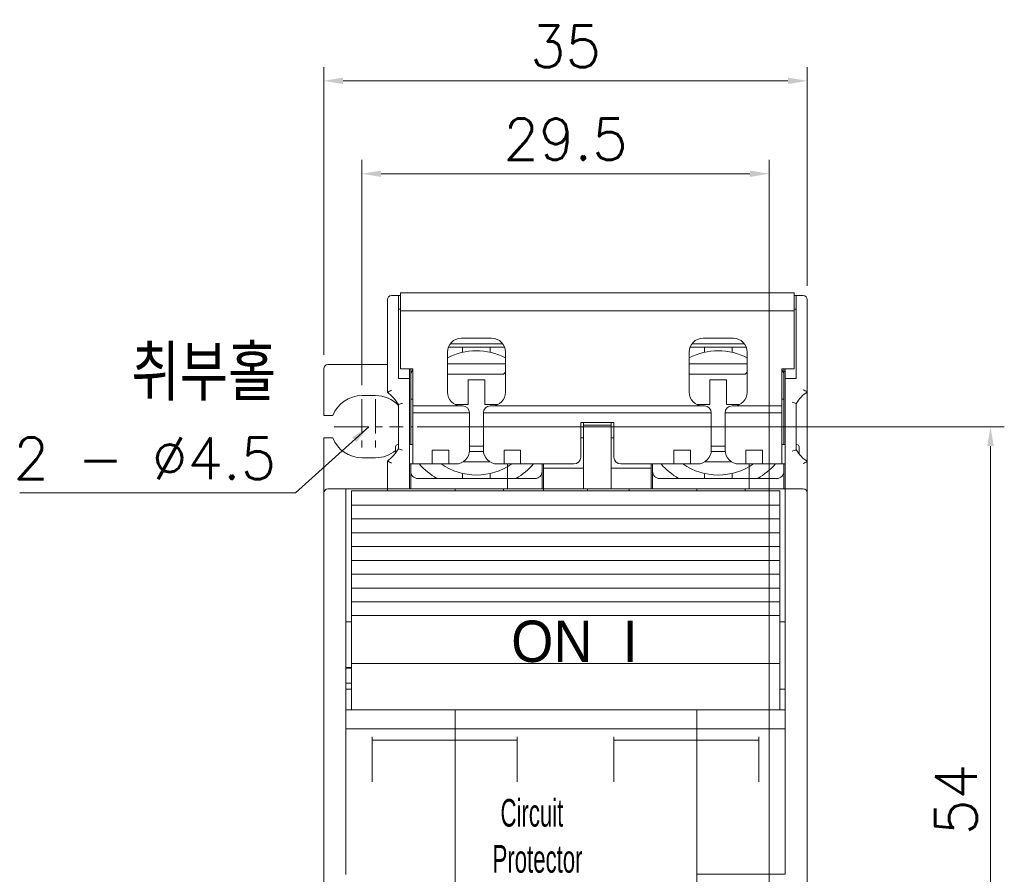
# Model space of a CAD drawing. Extents: x 1168 to 1602, y 137 to 823.
# Tile 6 of 12: x 1426 to 1497, y 448 to 510. Entities that reach past the tile are written whole.
import ezdxf

# ---------------------------------------------------------------- set-up
doc = ezdxf.new("R2010")
doc.units = 0
doc.header["$LTSCALE"] = 2
doc.header["$MEASUREMENT"] = 0
doc.linetypes.add('CENTER', pattern=[2, 1.25, -0.25, 0.25, -0.25])
doc.layers.get('0').update_dxf_attribs({"linetype": 'CONTINUOUS', "lineweight": 13})
doc.layers.add('cen', color=1, linetype='CENTER', lineweight=13)
doc.layers.add('di', color=3, linetype='CONTINUOUS', lineweight=13)
doc.styles.get("Standard").update_dxf_attribs({"font": 'romans.shx', "height": 3, "bigfont": 'hgs.shx'})
doc.dimstyles.get("Standard").update_dxf_attribs({"dimscale": 0, "dimtxt": 3, "dimasz": 1.4, "dimexe": 1, "dimexo": 1, "dimgap": 1, "dimtad": 1, "dimdsep": 46, "dimtxsty": 'Standard', "dimcen": 0, "dimclrd": 3, "dimclre": 3, "dimclrt": 3, "dimadec": 0, "dimazin": 2, "dimtp": 0.1, "dimtm": 0.1, "dimtfac": 0.5, "dimtmove": 0, "dimatfit": 3, "dimfxl": 0, "dimtolj": 1, "dimlwd": -1, "dimlwe": -1, "dimarcsym": 0})

# ---------------------------------------------------------------- blocks, each defined once
blk = doc.blocks.new('*D56')
at = {"layer": 'di', "color": 3}
for p, q in [((1454.536, 480.895), (1497.047, 480.895)), ((1496.047, 479.495), (1496.047, 428.295)), ((1483.036, 426.895), (1497.047, 426.895))]:
    blk.add_line(p, q, dxfattribs=at)
for points in [[(1495.813, 479.495), (1496.28, 479.495), (1496.047, 480.895)], [(1495.813, 428.295), (1496.28, 428.295), (1496.047, 426.895)]]:
    blk.add_solid(points, dxfattribs=at)
at = {"layer": 'di', "color": 3, "insert": (1493.547, 453.895), "char_height": 3, "attachment_point": 5, "rotation": 90}
blk.add_mtext('\\A1;54', dxfattribs=at)
blk = doc.blocks.new('*D79')
at = {"layer": 'di', "color": 3}
for p, q in [((1447.786, 486.095), (1447.786, 506.938)), ((1482.786, 491.095), (1482.786, 506.938)), ((1449.186, 505.938), (1481.386, 505.938))]:
    blk.add_line(p, q, dxfattribs=at)
for points in [[(1449.186, 506.171), (1449.186, 505.705), (1447.786, 505.938)], [(1481.386, 506.171), (1481.386, 505.705), (1482.786, 505.938)]]:
    blk.add_solid(points, dxfattribs=at)
at = {"layer": 'di', "color": 3, "insert": (1465.286, 508.438), "char_height": 3, "attachment_point": 5}
blk.add_mtext('\\A1;35', dxfattribs=at)
blk = doc.blocks.new('*D76')
at = {"layer": 'di', "color": 3}
for p, q in [((1450.536, 483.895), (1450.536, 500.21)), ((1480.036, 429.895), (1480.036, 500.21)), ((1478.636, 499.21), (1451.936, 499.21))]:
    blk.add_line(p, q, dxfattribs=at)
for points in [[(1451.936, 499.443), (1451.936, 498.977), (1450.536, 499.21)], [(1478.636, 499.443), (1478.636, 498.977), (1480.036, 499.21)]]:
    blk.add_solid(points, dxfattribs=at)
at = {"layer": 'di', "color": 3, "insert": (1465.286, 501.71), "char_height": 3, "attachment_point": 5}
blk.add_mtext('\\A1;29.5', dxfattribs=at)

msp = doc.modelspace()

# ---------------------------------------------------------------- linework, layer by layer
at = {"color": 7, "linetype": 'Continuous', "lineweight": 15}
for p, q in [((1452.686, 490.395), (1453.186, 490.395)), ((1453.186, 490.395), (1453.336, 490.395)), ((1453.186, 490.395), (1453.186, 489.395)), ((1464.336, 490.595), (1453.336, 490.595)), ((1453.336, 490.595), (1453.336, 489.295)), ((1481.836, 490.595), (1453.336, 490.595)), ((1481.836, 490.595), (1470.836, 490.595)), ((1481.836, 490.595), (1481.836, 489.295)), ((1481.986, 490.395), (1481.836, 490.395)), ((1481.986, 489.395), (1481.986, 490.395)), ((1481.986, 490.395), (1482.486, 490.395)), ((1452.386, 489.395), (1452.386, 490.095)), ((1482.786, 490.095), (1482.786, 489.395)), ((1452.386, 483.382), (1452.386, 489.395)), ((1453.186, 489.395), (1453.336, 489.395)), ((1453.186, 489.395), (1453.186, 484.395)), ((1464.336, 489.295), (1453.336, 489.295)), ((1453.336, 489.295), (1453.336, 485.095)), ((1481.836, 489.295), (1453.336, 489.295)), ((1481.836, 489.295), (1470.836, 489.295)), ((1481.986, 489.395), (1481.836, 489.395)), ((1481.836, 489.295), (1481.836, 485.095)), ((1481.986, 484.395), (1481.986, 489.395)), ((1482.786, 489.395), (1482.786, 483.419)), ((1460.736, 486.895), (1456.936, 486.895)), ((1457.736, 487.295), (1459.936, 487.295)), ((1457.736, 487.295), (1459.936, 487.295)), ((1478.236, 486.895), (1474.436, 486.895)), ((1475.236, 487.295), (1477.436, 487.295)), ((1475.236, 487.295), (1477.436, 487.295)), ((1456.736, 483.395), (1456.736, 486.295)), ((1456.736, 483.395), (1456.736, 486.295)), ((1457.836, 486.645), (1456.8, 486.645)), ((1457.836, 486.645), (1457.836, 486.282)), ((1459.836, 486.645), (1457.836, 486.645)), ((1459.836, 486.282), (1459.836, 486.645)), ((1460.873, 486.645), (1459.836, 486.645)), ((1460.936, 486.295), (1460.936, 483.395)), ((1460.936, 486.295), (1460.936, 483.395)), ((1474.236, 483.395), (1474.236, 486.295)), ((1474.236, 483.395), (1474.236, 486.295)), ((1475.336, 486.645), (1474.3, 486.645)), ((1475.336, 486.645), (1475.336, 486.282)), ((1477.336, 486.645), (1475.336, 486.645)), ((1477.336, 486.282), (1477.336, 486.645)), ((1478.373, 486.645), (1477.336, 486.645)), ((1478.436, 486.295), (1478.436, 483.395)), ((1478.436, 486.295), (1478.436, 483.395)), ((1452.386, 485.395), (1448.086, 485.395)), ((1456.736, 485.445), (1460.936, 485.445)), ((1474.236, 485.445), (1478.436, 485.445)), ((1447.786, 481.695), (1447.786, 485.095)), ((1454.236, 485.095), (1453.336, 485.095)), ((1453.986, 484.395), (1453.986, 485.095)), ((1454.086, 484.765), (1454.086, 485.095)), ((1454.086, 484.765), (1454.236, 485)), ((1454.086, 484.765), (1454.086, 482.895)), ((1454.236, 485.095), (1454.236, 482.395)), ((1456.736, 484.695), (1460.786, 484.695)), ((1460.786, 484.695), (1460.936, 484.845)), ((1474.236, 484.695), (1478.286, 484.695)), ((1478.286, 484.695), (1478.436, 484.845)), ((1481.836, 485.095), (1480.936, 485.095)), ((1480.936, 482.395), (1480.936, 485.095)), ((1480.936, 485), (1481.086, 484.765)), ((1481.086, 484.895), (1481.086, 485.095)), ((1481.186, 484.895), (1481.086, 484.895)), ((1481.086, 484.851), (1481.086, 484.765)), ((1481.086, 482.895), (1481.086, 484.765)), ((1481.186, 485.095), (1481.186, 484.395)), ((1453.186, 484.395), (1453.986, 484.395)), ((1453.986, 484.395), (1453.986, 476.395)), ((1458.236, 484.295), (1459.436, 484.295)), ((1458.236, 482.495), (1458.236, 484.295)), ((1459.436, 484.295), (1459.436, 482.495)), ((1475.736, 484.295), (1476.936, 484.295)), ((1475.736, 482.495), (1475.736, 484.295)), ((1476.936, 484.295), (1476.936, 482.495)), ((1481.186, 484.395), (1481.186, 476.395)), ((1481.186, 484.395), (1481.986, 484.395)), ((1482.786, 478.371), (1482.786, 483.419)), ((1451.536, 483.145), (1450.536, 483.145)), ((1454.236, 482.895), (1454.086, 482.895)), ((1454.086, 482.895), (1454.086, 480.895)), ((1481.086, 482.895), (1480.936, 482.895)), ((1481.086, 480.895), (1481.086, 482.895)), ((1481.986, 482.583), (1481.986, 479.207)), ((1453.186, 479.286), (1453.186, 482.503)), ((1457.736, 482.395), (1454.236, 482.395)), ((1454.236, 482.395), (1454.236, 481.895)), ((1458.336, 481.895), (1454.236, 481.895)), ((1454.236, 478.195), (1454.236, 481.895)), ((1457.3, 482.495), (1458.236, 482.495)), ((1457.836, 482.395), (1457.736, 482.395)), ((1457.836, 482.395), (1457.736, 482.395)), ((1458.336, 481.895), (1458.336, 479.195)), ((1458.336, 481.895), (1458.336, 479.195)), ((1459.336, 479.195), (1459.336, 481.895)), ((1463.436, 481.895), (1459.336, 481.895)), ((1459.336, 479.195), (1459.336, 481.895)), ((1475.836, 481.895), (1459.336, 481.895)), ((1459.436, 482.495), (1460.372, 482.495)), ((1459.936, 482.395), (1459.836, 482.395)), ((1459.936, 482.395), (1459.836, 482.395)), ((1463.436, 482.395), (1459.936, 482.395)), ((1475.236, 482.395), (1459.936, 482.395)), ((1475.236, 482.395), (1471.736, 482.395)), ((1475.836, 481.895), (1471.736, 481.895)), ((1474.8, 482.495), (1475.736, 482.495)), ((1475.336, 482.395), (1475.236, 482.395)), ((1475.336, 482.395), (1475.236, 482.395)), ((1475.836, 481.895), (1475.836, 479.195)), ((1475.836, 481.895), (1475.836, 479.195)), ((1476.836, 479.195), (1476.836, 481.895)), ((1480.936, 481.895), (1476.836, 481.895)), ((1476.836, 479.195), (1476.836, 481.895)), ((1476.936, 482.495), (1477.872, 482.495)), ((1477.436, 482.395), (1477.336, 482.395)), ((1477.436, 482.395), (1477.336, 482.395)), ((1480.936, 482.395), (1477.436, 482.395)), ((1480.936, 481.895), (1480.936, 482.395)), ((1480.936, 481.895), (1480.936, 478.195)), ((1448.433, 481.695), (1447.786, 481.695)), ((1466.386, 481.195), (1468.786, 481.195)), ((1466.386, 478.695), (1466.386, 481.195)), ((1466.586, 481.195), (1466.586, 480.995)), ((1468.586, 480.995), (1468.586, 481.195)), ((1468.786, 478.695), (1468.786, 481.195)), ((1454.086, 480.895), (1454.086, 479.595)), ((1454.086, 480.895), (1454.236, 480.895)), ((1466.586, 480.995), (1468.586, 480.995)), ((1466.586, 479.595), (1466.586, 480.995)), ((1468.586, 480.995), (1468.586, 479.595)), ((1480.936, 480.895), (1481.086, 480.895)), ((1481.086, 479.595), (1481.086, 480.895)), ((1447.786, 480.095), (1448.433, 480.095)), ((1447.786, 476.095), (1447.786, 480.095)), ((1466.386, 480.095), (1466.586, 480.095)), ((1468.586, 480.095), (1468.786, 480.095)), ((1452.986, 478.995), (1452.986, 479.445)), ((1453.186, 479.595), (1453.136, 479.595)), ((1454.236, 479.595), (1453.986, 479.595)), ((1455.636, 478.795), (1455.636, 479.195)), ((1455.636, 479.195), (1456.836, 479.195)), ((1455.636, 478.795), (1455.636, 479.195)), ((1455.636, 479.195), (1456.836, 479.195)), ((1456.836, 479.195), (1456.836, 478.795)), ((1456.836, 479.195), (1456.836, 478.795)), ((1458.331, 479.095), (1459.341, 479.095)), ((1459.336, 479.495), (1458.336, 479.495)), ((1460.836, 478.795), (1460.836, 479.195)), ((1460.836, 479.195), (1462.036, 479.195)), ((1460.836, 479.195), (1462.036, 479.195)), ((1460.836, 478.795), (1460.836, 479.195)), ((1462.036, 479.195), (1462.036, 478.795)), ((1462.036, 479.195), (1462.036, 478.795)), ((1466.586, 476.395), (1466.586, 479.595)), ((1468.586, 476.395), (1468.586, 479.595)), ((1473.136, 478.795), (1473.136, 479.195)), ((1473.136, 479.195), (1474.336, 479.195)), ((1473.136, 479.195), (1474.336, 479.195)), ((1473.136, 478.795), (1473.136, 479.195)), ((1474.336, 479.195), (1474.336, 478.795)), ((1474.336, 479.195), (1474.336, 478.795)), ((1475.831, 479.095), (1476.841, 479.095)), ((1476.836, 479.495), (1475.836, 479.495)), ((1478.336, 478.795), (1478.336, 479.195)), ((1478.336, 479.195), (1479.536, 479.195)), ((1478.336, 478.795), (1478.336, 479.195)), ((1478.336, 479.195), (1479.536, 479.195)), ((1479.536, 479.195), (1479.536, 478.795)), ((1479.536, 479.195), (1479.536, 478.795)), ((1481.186, 479.595), (1480.936, 479.595)), ((1482.036, 479.595), (1481.986, 479.595)), ((1482.186, 479.445), (1482.186, 478.933)), ((1450.536, 478.645), (1451.536, 478.645)), ((1452.386, 476.395), (1452.386, 478.407)), ((1455.636, 478.795), (1455.636, 478.595)), ((1455.636, 478.795), (1455.636, 478.595)), ((1455.636, 478.195), (1455.636, 478.595)), ((1455.636, 478.195), (1455.636, 478.595)), ((1456.836, 478.595), (1456.836, 478.795)), ((1456.836, 478.595), (1456.836, 478.795)), ((1456.836, 478.595), (1456.836, 478.195)), ((1456.836, 478.595), (1456.836, 478.195)), ((1457.863, 478.345), (1459.81, 478.345)), ((1460.836, 478.795), (1460.836, 478.595)), ((1460.836, 478.795), (1460.836, 478.595)), ((1460.836, 478.195), (1460.836, 478.595)), ((1460.836, 478.195), (1460.836, 478.595)), ((1462.036, 478.595), (1462.036, 478.795)), ((1462.036, 478.595), (1462.036, 478.795)), ((1462.036, 478.595), (1462.036, 478.195)), ((1462.036, 478.595), (1462.036, 478.195)), ((1473.136, 478.795), (1473.136, 478.595)), ((1473.136, 478.795), (1473.136, 478.595)), ((1473.136, 478.195), (1473.136, 478.595)), ((1473.136, 478.195), (1473.136, 478.595)), ((1474.336, 478.595), (1474.336, 478.795)), ((1474.336, 478.595), (1474.336, 478.795)), ((1474.336, 478.595), (1474.336, 478.195)), ((1474.336, 478.595), (1474.336, 478.195)), ((1475.363, 478.345), (1477.31, 478.345)), ((1478.336, 478.795), (1478.336, 478.595)), ((1478.336, 478.795), (1478.336, 478.595)), ((1478.336, 478.195), (1478.336, 478.595)), ((1478.336, 478.195), (1478.336, 478.595)), ((1479.536, 478.595), (1479.536, 478.795)), ((1479.536, 478.595), (1479.536, 478.795)), ((1479.536, 478.595), (1479.536, 478.195)), ((1479.536, 478.595), (1479.536, 478.195)), ((1482.786, 478.371), (1482.786, 476.095)), ((1453.986, 478.195), (1454.236, 478.195)), ((1454.086, 477.645), (1454.086, 478.195)), ((1454.086, 477.611), (1454.086, 476.395)), ((1454.236, 478.195), (1455.636, 478.195)), ((1456.836, 478.195), (1455.636, 478.195)), ((1456.836, 478.195), (1455.636, 478.195)), ((1456.836, 478.195), (1457.336, 478.195)), ((1456.836, 478.195), (1457.336, 478.195)), ((1460.336, 478.195), (1460.836, 478.195)), ((1460.336, 478.195), (1460.836, 478.195)), ((1462.036, 478.195), (1460.836, 478.195)), ((1462.036, 478.195), (1460.836, 478.195)), ((1461.086, 476.395), (1461.086, 478.195)), ((1462.036, 478.195), (1463.436, 478.195)), ((1462.036, 478.195), (1465.886, 478.195)), ((1463.436, 478.195), (1463.686, 478.195)), ((1463.586, 478.195), (1463.586, 477.645)), ((1463.586, 476.395), (1463.586, 477.611)), ((1463.686, 477.895), (1463.686, 478.195)), ((1466.586, 477.895), (1463.686, 477.895)), ((1463.686, 477.895), (1463.686, 476.395)), ((1471.486, 477.895), (1468.586, 477.895)), ((1469.286, 478.195), (1473.136, 478.195)), ((1471.486, 478.195), (1471.736, 478.195)), ((1471.486, 478.195), (1471.486, 477.895)), ((1471.486, 476.395), (1471.486, 477.895)), ((1471.586, 477.645), (1471.586, 478.195)), ((1471.586, 477.611), (1471.586, 476.395)), ((1471.736, 478.195), (1473.136, 478.195)), ((1474.336, 478.195), (1473.136, 478.195)), ((1474.336, 478.195), (1473.136, 478.195)), ((1474.336, 478.195), (1474.836, 478.195)), ((1474.336, 478.195), (1474.836, 478.195)), ((1477.836, 478.195), (1478.336, 478.195)), ((1477.836, 478.195), (1478.336, 478.195)), ((1479.536, 478.195), (1478.336, 478.195)), ((1479.536, 478.195), (1478.336, 478.195)), ((1478.586, 478.195), (1478.586, 476.395)), ((1479.536, 478.195), (1480.936, 478.195)), ((1480.936, 478.195), (1481.186, 478.195)), ((1481.086, 478.195), (1481.086, 477.645)), ((1481.086, 476.395), (1481.086, 477.611)), ((1455.966, 477.145), (1454.586, 477.145)), ((1455.966, 477.145), (1457.836, 477.145)), ((1457.836, 477.507), (1457.836, 477.145)), ((1457.836, 477.145), (1459.836, 477.145)), ((1459.836, 477.145), (1459.836, 477.507)), ((1459.836, 477.145), (1461.707, 477.145)), ((1463.086, 477.145), (1461.707, 477.145)), ((1473.466, 477.145), (1472.086, 477.145)), ((1473.466, 477.145), (1475.336, 477.145)), ((1475.336, 477.507), (1475.336, 477.145)), ((1475.336, 477.145), (1477.336, 477.145)), ((1477.336, 477.145), (1477.336, 477.507)), ((1477.336, 477.145), (1479.207, 477.145)), ((1480.586, 477.145), (1479.207, 477.145)), ((1448.086, 476.395), (1449.386, 476.395)), ((1449.386, 476.395), (1449.386, 476.116)), ((1449.386, 476.395), (1452.386, 476.395)), ((1449.386, 448.495), (1449.386, 476.116)), ((1449.786, 476.244), (1480.786, 476.244)), ((1449.786, 476.244), (1449.786, 475.745)), ((1452.386, 476.395), (1452.386, 476.244)), ((1452.386, 476.395), (1457.286, 476.395)), ((1457.286, 476.244), (1457.286, 476.395)), ((1457.286, 476.395), (1460.786, 476.395)), ((1460.786, 476.244), (1460.786, 476.395)), ((1460.786, 476.395), (1463.686, 476.395)), ((1463.686, 476.395), (1464.986, 476.395)), ((1463.686, 476.244), (1463.686, 476.395)), ((1464.986, 476.395), (1466.886, 476.395)), ((1466.886, 476.395), (1466.886, 476.244)), ((1466.886, 476.395), (1469.886, 476.395)), ((1467.286, 476.244), (1480.786, 476.244)), ((1469.886, 476.395), (1469.886, 476.244)), ((1469.886, 476.395), (1474.786, 476.395)), ((1474.786, 476.244), (1474.786, 476.395)), ((1474.786, 476.395), (1478.286, 476.395)), ((1478.286, 476.244), (1478.286, 476.395)), ((1478.286, 476.395), (1481.186, 476.395)), ((1480.786, 476.244), (1480.786, 475.745)), ((1481.186, 476.395), (1482.486, 476.395)), ((1481.186, 476.116), (1481.186, 476.395)), ((1481.186, 448.495), (1481.186, 476.116)), ((1447.786, 448.495), (1447.786, 476.095)), ((1449.786, 475.22), (1449.786, 475.745)), ((1480.786, 475.22), (1480.786, 475.745)), ((1482.786, 476.095), (1482.786, 448.495)), ((1449.786, 474.746), (1449.786, 475.22)), ((1449.786, 474.22), (1449.786, 474.746)), ((1480.786, 474.746), (1480.786, 475.22)), ((1480.786, 474.22), (1480.786, 474.746)), ((1449.786, 473.747), (1449.786, 474.22)), ((1480.786, 473.747), (1480.786, 474.22)), ((1449.786, 473.22), (1449.786, 473.747)), ((1480.786, 473.22), (1480.786, 473.747)), ((1449.786, 472.746), (1449.786, 473.22)), ((1449.786, 472.219), (1449.786, 472.746)), ((1480.786, 472.746), (1480.786, 473.22)), ((1480.786, 472.219), (1480.786, 472.746)), ((1449.786, 471.744), (1449.786, 472.219)), ((1480.786, 471.744), (1480.786, 472.219)), ((1449.786, 471.215), (1449.786, 471.744)), ((1449.786, 470.74), (1449.786, 471.215)), ((1480.786, 471.215), (1480.786, 471.744)), ((1480.786, 470.74), (1480.786, 471.215)), ((1449.786, 470.211), (1449.786, 470.74)), ((1480.786, 470.211), (1480.786, 470.74)), ((1449.786, 469.736), (1449.786, 470.211)), ((1449.786, 469.207), (1449.786, 469.736)), ((1480.786, 469.736), (1480.786, 470.211)), ((1480.786, 469.207), (1480.786, 469.736)), ((1449.786, 468.731), (1449.786, 469.207)), ((1480.786, 468.731), (1480.786, 469.207)), ((1449.786, 468.201), (1449.786, 468.731)), ((1480.786, 468.201), (1480.786, 468.731)), ((1449.786, 467.724), (1449.786, 468.201)), ((1449.786, 467.226), (1449.786, 467.724)), ((1480.786, 467.724), (1480.786, 468.201)), ((1480.786, 467.226), (1480.786, 467.724)), ((1449.786, 467.226), (1480.786, 467.226)), ((1449.786, 467.226), (1449.786, 467.217)), ((1449.786, 467.217), (1480.786, 467.217)), ((1449.786, 467.217), (1449.786, 463.739)), ((1480.786, 467.217), (1480.786, 467.226)), ((1480.786, 463.739), (1480.786, 467.217)), ((1449.786, 466.761), (1449.386, 466.761)), ((1480.786, 466.761), (1481.186, 466.761)), ((1449.786, 463.453), (1449.386, 463.453)), ((1449.786, 463.413), (1449.386, 463.413)), ((1480.786, 463.739), (1449.786, 463.739)), ((1449.786, 463.5), (1449.786, 463.739)), ((1449.786, 462.942), (1449.786, 463.5)), ((1480.786, 463.5), (1480.786, 463.739)), ((1480.786, 463.5), (1480.786, 462.942)), ((1449.786, 462.942), (1449.786, 460.391)), ((1480.786, 460.394), (1480.786, 462.942)), ((1449.786, 462.333), (1449.386, 462.333)), ((1449.786, 461.895), (1449.386, 461.895)), ((1480.786, 461.895), (1481.186, 461.895)), ((1457.286, 460.398), (1449.386, 460.398)), ((1474.786, 460.398), (1457.286, 460.398)), ((1457.286, 460.348), (1457.286, 460.398)), ((1457.286, 459.951), (1457.286, 460.348)), ((1457.286, 459.651), (1457.286, 459.951)), ((1481.186, 460.398), (1474.786, 460.398)), ((1474.786, 460.348), (1474.786, 460.398)), ((1474.786, 459.951), (1474.786, 460.348)), ((1474.786, 459.651), (1474.786, 459.951)), ((1457.286, 459.008), (1449.386, 459.008)), ((1457.286, 459.008), (1457.286, 459.651)), ((1457.286, 459.008), (1474.786, 459.008)), ((1457.286, 458.43), (1457.286, 459.008)), ((1474.786, 459.008), (1474.786, 459.651)), ((1474.786, 459.008), (1481.186, 459.008)), ((1474.786, 458.43), (1474.786, 459.008)), ((1451.286, 458.43), (1451.286, 455.188)), ((1457.286, 458.195), (1457.286, 458.43)), ((1461.786, 455.188), (1461.786, 458.43)), ((1468.786, 458.43), (1468.786, 455.188)), ((1474.786, 458.195), (1474.786, 458.43)), ((1479.286, 455.188), (1479.286, 458.43)), ((1457.286, 458.195), (1451.286, 458.195)), ((1461.786, 458.195), (1457.286, 458.195)), ((1457.286, 458.195), (1457.286, 457.158)), ((1474.786, 458.195), (1468.786, 458.195)), ((1479.286, 458.195), (1474.786, 458.195)), ((1474.786, 458.195), (1474.786, 457.158)), ((1457.286, 455.298), (1457.286, 457.158)), ((1474.786, 455.298), (1474.786, 457.158)), ((1457.286, 455.188), (1457.286, 455.298)), ((1457.286, 448.495), (1457.286, 455.188)), ((1457.286, 448.521), (1457.286, 455.188)), ((1474.786, 455.188), (1474.786, 455.298)), ((1474.786, 448.495), (1474.786, 455.188)), ((1474.786, 448.521), (1474.786, 455.188)), ((1447.786, 436.495), (1447.786, 448.495)), ((1449.386, 448.469), (1449.386, 448.495)), ((1457.286, 439.993), (1457.286, 448.495)), ((1474.786, 448.495), (1481.186, 448.495)), ((1474.786, 439.993), (1474.786, 448.495)), ((1482.786, 448.495), (1482.786, 439.693))]:
    msp.add_line(p, q, dxfattribs=at)
for centre, radius, start, end in [((1452.686, 490.095), 0.3, 90, 180), ((1482.486, 490.095), 0.3, 0, 90), ((1457.736, 486.295), 1, 90, 180), ((1457.736, 486.295), 1, 90, 180), ((1459.936, 486.295), 1, 0, 90), ((1459.936, 486.295), 1, 0, 90), ((1475.236, 486.295), 1, 90, 180), ((1475.236, 486.295), 1, 90, 180), ((1477.436, 486.295), 1, 0, 90), ((1477.436, 486.295), 1, 0, 90), ((1458.836, 481.895), 4.5, 62.18186, 117.81814), ((1476.336, 481.895), 4.5, 62.18186, 117.81814), ((1448.086, 485.095), 0.3, 90, 180), ((1459.001, 470.213), 14.737, 115.37034, 116.66826), ((1450.536, 480.895), 3.1, 31.25808, 53.36079), ((1457.736, 483.395), 1, 180, 270), ((1457.736, 483.395), 1, 180, 270), ((1459.936, 483.395), 1, 270, 0), ((1459.936, 483.395), 1, 270, 0), ((1475.236, 483.395), 1, 180, 270), ((1475.236, 483.395), 1, 180, 270), ((1477.436, 483.395), 1, 270, 0), ((1477.436, 483.395), 1, 270, 0), ((1484.586, 480.895), 3.1, 125.49593, 147.00411), ((1476.151, 470.529), 14.497, 62.76261, 64.08837), ((1450.536, 480.895), 2.25, 90, 159.1725), ((1451.536, 480.895), 2.25, 42.83343, 90), ((1459.837, 458.715), 24.701, 104.89917, 105.62048), ((1475.389, 460.3), 23.239, 73.50816, 74.27805), ((1457.836, 481.895), 0.5, 0, 90), ((1457.836, 481.895), 0.5, 0, 90), ((1459.836, 481.895), 0.5, 90, 180), ((1459.836, 481.895), 0.5, 90, 180), ((1475.336, 481.895), 0.5, 0, 90), ((1475.336, 481.895), 0.5, 0, 90), ((1477.336, 481.895), 0.5, 90, 180), ((1477.336, 481.895), 0.5, 90, 180), ((1450.536, 480.895), 2.25, 200.8275, 270), ((1451.536, 480.895), 2.25, 270, 310.12403), ((1450.536, 480.895), 3.1, 306.63921, 328.74192), ((1453.136, 479.445), 0.15, 90, 180), ((1459.837, 503.075), 24.701, 254.37952, 255.10083), ((1457.336, 479.195), 1, 270, 0), ((1457.336, 479.195), 1, 270, 0), ((1460.336, 479.195), 1, 180, 270), ((1460.336, 479.195), 1, 180, 270), ((1474.836, 479.195), 1, 270, 0), ((1474.836, 479.195), 1, 270, 0), ((1477.836, 479.195), 1, 180, 270), ((1477.836, 479.195), 1, 180, 270), ((1475.213, 502.1), 23.875, 285.7322, 286.48158), ((1484.586, 480.895), 3.1, 212.99589, 234.50407), ((1482.036, 479.445), 0.15, 0, 90), ((1459.001, 491.577), 14.737, 243.33174, 244.62966), ((1465.886, 478.695), 0.5, 270, 0), ((1469.286, 478.695), 0.5, 180, 270), ((1476.175, 491.214), 14.445, 295.90923, 297.2398), ((1454.586, 477.645), 0.5, 179.99998, 270.00013), ((1458.836, 481.895), 5.55, 221.81031, 238.85442), ((1458.836, 481.895), 4.5, 235.30787, 304.69213), ((1458.836, 481.895), 5.55, 301.14558, 318.18969), ((1463.086, 477.645), 0.5, 269.99972, 0.00018), ((1472.086, 477.645), 0.5, 179.99998, 270.00013), ((1476.336, 481.895), 5.55, 221.81031, 238.85442), ((1476.336, 481.895), 4.5, 235.30787, 304.69213), ((1476.336, 481.895), 5.55, 301.14558, 318.18969), ((1480.586, 477.645), 0.5, 269.99972, 0.00018), ((1448.086, 476.095), 0.3, 90, 180), ((1482.486, 476.095), 0.3, 0, 90)]:
    msp.add_arc(centre, radius, start, end, dxfattribs=at)
at = {"layer": 'cen'}
for p, q in [((1450.536, 482.895), (1450.536, 478.895)), ((1451.536, 482.895), (1451.536, 478.895)), ((1448.536, 480.895), (1453.536, 480.895))]:
    msp.add_line(p, q, dxfattribs=at)
at = {"layer": 'di'}
for p, q in [((1449.786, 475.22), (1480.786, 475.22)), ((1449.786, 474.22), (1480.786, 474.22)), ((1449.786, 473.22), (1480.786, 473.22)), ((1449.786, 472.219), (1480.786, 472.219)), ((1449.786, 471.215), (1480.786, 471.215)), ((1449.786, 470.211), (1480.786, 470.211)), ((1449.786, 469.207), (1480.786, 469.207)), ((1449.786, 468.201), (1480.786, 468.201))]:
    msp.add_line(p, q, dxfattribs=at)

# ---------------------------------------------------------------- texts
at = {"layer": 'di', "char_height": 3}
for s, insert, attachment_point in [('\\A1;{\\H1.3333x;취부홀}\\P2 - %%C4.5', (1444.344, 477.105), 9), ('\\A1;{\\fHYHeadLine M|b0|i0|c129|p18;ON  I}', (1461.353, 463.812), 7)]:
    msp.add_mtext(s, dxfattribs=dict(at, insert=insert, attachment_point=attachment_point))
at = {"layer": 'di', "insert": (1458.798, 453.935), "char_height": 2, "attachment_point": 1}
msp.add_mtext_dynamic_manual_height_columns('{\\f휴먼고딕|b0|i0|c129|p2;\\W2.39592; \\W0.6;Circuit \\P{\\W1.622238; }Protector\\W0.7;\\P{\\W1.003817; }DCP 32DN\\P{\\W0.911712; }AC/DC 5A\\P{\\W3.601185; }M}', width=14.09953, gutter_width=10, heights=[0], dxfattribs=at)

# ---------------------------------------------------------------- dimensions: what is measured, and where the dimension line sits
at = {"layer": 'di'}
for base, p1, p2, picture, middle in [((1482.786, 505.938), (1447.786, 485.095), (1482.786, 490.095), '*D79', (1465.286, 508.438)), ((1450.536, 499.21), (1480.036, 428.895), (1450.536, 482.895), '*D76', (1465.286, 501.71))]:
    dim = msp.add_linear_dim(base=base, p1=p1, p2=p2, dimstyle='Standard', override={"dimscale": 1, "dimtxt": 3}, dxfattribs=at)
    dim.commit()
    dim.dimension.update_dxf_attribs({"geometry": picture, "text_midpoint": middle})
dim = msp.add_linear_dim(base=(1496.047, 426.895), p1=(1453.536, 480.895), p2=(1482.036, 426.895), angle=90, dimstyle='Standard', override={"dimscale": 1, "dimtxt": 3}, dxfattribs=at)
dim.commit()
dim.dimension.update_dxf_attribs({"geometry": '*D56', "text_midpoint": (1493.547, 453.895)})

# ---------------------------------------------------------------- leaders
at = {"layer": 'di', "annotation_type": 0, "has_hookline": 1, "hookline_direction": 1, "text_width": 18.571}
msp.add_leader([(1451.036, 480.895), (1445.742, 476.105), (1445.344, 476.105)], dimstyle='Standard', override={"dimscale": 1, "dimtxt": 3}, dxfattribs=at)

doc.saveas('drawing.dxf')
